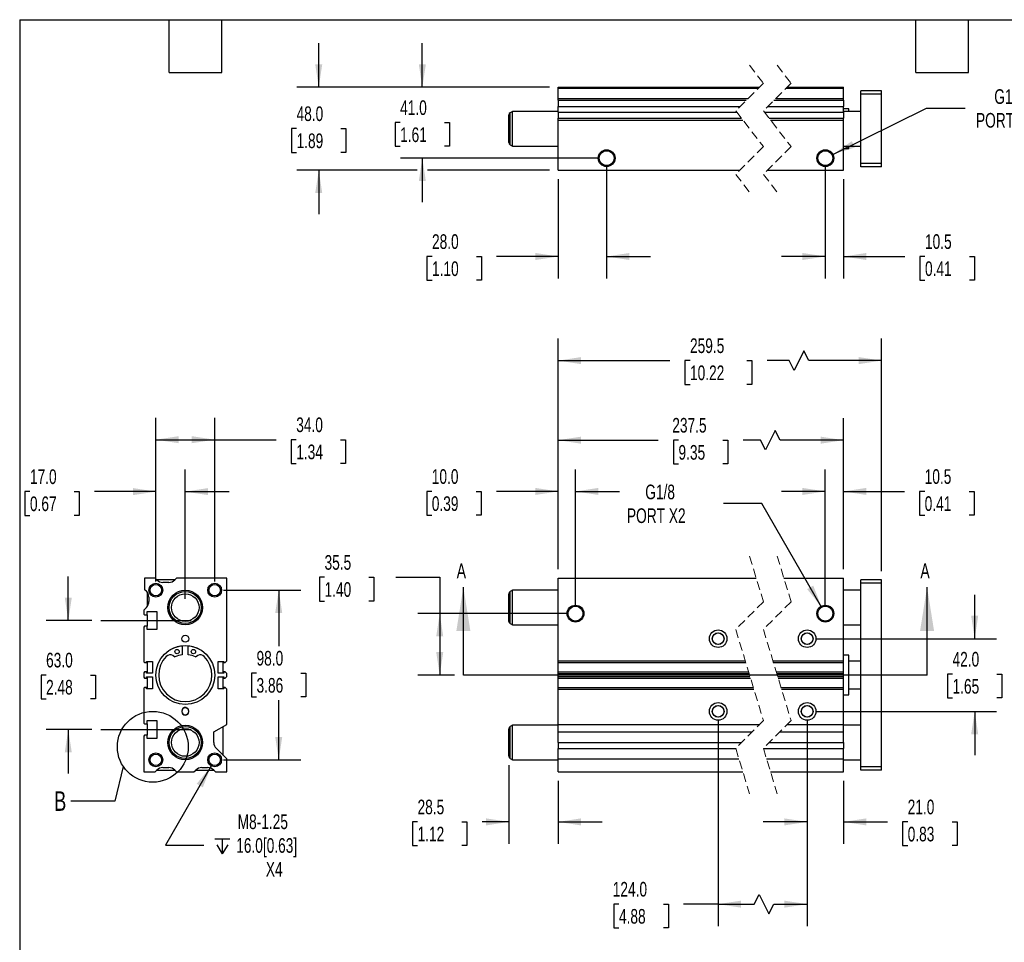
# Model space of a CAD drawing. Header units: millimetres. Extents: x 25 to 1092, y 25 to 838.
# Tile 2 of 5: x 25 to 595, y 305 to 838. Entities that reach past the tile are written whole.
import ezdxf

# ---------------------------------------------------------------- set-up
doc = ezdxf.new("R2010")
doc.units = ezdxf.units.MM
doc.header["$LTSCALE"] = 4
for name, pattern in [('SLD-Center', [19.05, 15.24, -1.27, 1.27, -1.27]), ('SLD-Dashed', [1.905, 1.27, -0.635]), ('SLD-Solid', [0])]:
    doc.linetypes.add(name, pattern=pattern)
doc.layers.add('CENTER', color=40, linetype='SLD-Center')
doc.layers.add('DIMENSIONS', color=140, linetype='SLD-Solid', lineweight=25)
doc.layers.add('TEXT', color=140, linetype='SLD-Solid', lineweight=25)
doc.styles.add('SLDTEXTSTYLE0', font='TXT', dxfattribs={"width": 0.7})
doc.dimstyles.new('SLDDIMSTYLE0', dxfattribs={"dimtxt": 8.632031, "dimasz": 13.208, "dimexe": 0, "dimexo": 0.0625, "dimgap": 2.158008, "dimtad": 0, "dimtih": 1, "dimtoh": 1, "dimrnd": 1e-09, "dimzin": 12, "dimdsep": 46, "dimtxsty": 'SLDTEXTSTYLE0', "dimsah": 1, "dimcen": 0.09, "dimadec": 0, "dimazin": 3, "dimtfac": 1, "dimtofl": 0, "dimtmove": 0, "dimatfit": 3, "dimfxl": 0, "dimfrac": 2, "dimtolj": 1, "dimtzin": 12, "dimarcsym": 0})
doc.dimstyles.new('SLDDIMSTYLE1', dxfattribs={"dimtxt": 8.632031, "dimasz": 13.208, "dimexe": 0, "dimexo": 0.0625, "dimgap": 2.158008, "dimtad": 0, "dimtih": 1, "dimtoh": 1, "dimrnd": 1e-09, "dimzin": 4, "dimdsep": 46, "dimtxsty": 'SLDTEXTSTYLE0', "dimsah": 1, "dimcen": 0.09, "dimadec": 0, "dimazin": 1, "dimtfac": 1, "dimtmove": 0, "dimatfit": 0, "dimfxl": 0, "dimfrac": 2, "dimtolj": 1, "dimtzin": 12, "dimarcsym": 0})
doc.dimstyles.new('SLDDIMSTYLE2', dxfattribs={"dimtxt": 8.632031, "dimasz": 13.208, "dimexe": 0, "dimexo": 0.0625, "dimgap": 2.158008, "dimtad": 0, "dimtih": 1, "dimtoh": 1, "dimrnd": 1e-09, "dimzin": 12, "dimdsep": 46, "dimtxsty": 'SLDTEXTSTYLE0', "dimsah": 1, "dimcen": 0.09, "dimadec": 0, "dimazin": 3, "dimtfac": 1, "dimtmove": 0, "dimatfit": 0, "dimfxl": 0, "dimfrac": 2, "dimtolj": 1, "dimtzin": 12, "dimarcsym": 0})
doc.dimstyles.new('SLDDIMSTYLE3', dxfattribs={"dimtxt": 8.632031, "dimasz": 13.208, "dimexe": 0, "dimexo": 0.0625, "dimgap": 2.158008, "dimtad": 0, "dimtih": 1, "dimtoh": 1, "dimrnd": 1e-09, "dimzin": 4, "dimdsep": 46, "dimtxsty": 'SLDTEXTSTYLE0', "dimsah": 1, "dimcen": 0.09, "dimadec": 0, "dimazin": 1, "dimtfac": 1, "dimtofl": 0, "dimtmove": 0, "dimatfit": 3, "dimfxl": 0, "dimfrac": 2, "dimtolj": 1, "dimtzin": 12, "dimarcsym": 0})
doc.dimstyles.new('SLDDIMSTYLE4', dxfattribs={"dimtxt": 8.632031, "dimasz": 13.208, "dimexe": 0, "dimexo": 0.0625, "dimgap": 2.158008, "dimtad": 0, "dimtih": 1, "dimtoh": 1, "dimrnd": 1e-09, "dimzin": 12, "dimdsep": 46, "dimtxsty": 'SLDTEXTSTYLE0', "dimsah": 1, "dimcen": 0, "dimadec": 0, "dimazin": 3, "dimtfac": 1, "dimtofl": 0, "dimtmove": 0, "dimatfit": 3, "dimfxl": 0, "dimfrac": 2, "dimtolj": 1, "dimtzin": 12, "dimarcsym": 0})
doc.dimstyles.new('SLDDIMSTYLE6', dxfattribs={"dimtxt": 0.18, "dimasz": 13.208, "dimexe": 0, "dimexo": 0.0625, "dimgap": 0, "dimtad": 0, "dimtih": 1, "dimtoh": 1, "dimdec": 0, "dimrnd": 1e-09, "dimzin": 0, "dimdsep": 46, "dimtxsty": 'Standard', "dimblk1": 'NONE', "dimblk2": 'NONE', "dimsah": 1, "dimcen": 0.09, "dimadec": 0, "dimazin": 0, "dimtfac": 13.208, "dimtdec": 0, "dimtofl": 0, "dimtmove": 0, "dimatfit": 3, "dimldrblk": 'NONE', "dimfxl": 0, "dimfrac": 2, "dimtolj": 1, "dimtzin": 0, "dimarcsym": 0})

# ---------------------------------------------------------------- blocks, each defined once
blk = doc.blocks.new('_D')
at = {"layer": 'DIMENSIONS'}
for p, q in [((201.67, 515.95), (198.77, 515.95)), ((198.77, 515.95), (198.77, 502.23)), ((227.32, 515.95), (230.21, 515.95)), ((230.21, 515.95), (230.21, 502.23)), ((242.87, 515.95), (268.27, 515.95)), ((268.27, 515.95), (268.27, 494.98)), ((198.77, 502.23), (201.67, 502.23)), ((230.21, 502.23), (227.32, 502.23)), ((341.69, 494.98), (255.57, 494.98)), ((268.27, 494.98), (268.27, 459.48)), ((276.86, 459.48), (255.57, 459.48))]:
    blk.add_line(p, q, dxfattribs=at)
for points in [[(268.27, 494.98), (266.24, 481.77), (270.31, 481.77)], [(268.27, 459.48), (270.31, 472.69), (266.24, 472.69)]]:
    blk.add_solid(points, dxfattribs=at)
at = {"layer": 'DIMENSIONS', "char_height": 8.467, "attachment_point": 1, "style": 'SLDTEXTSTYLE0'}
for s, insert in [('35.5', (201.67, 528.79)), ('1.40', (201.67, 513.14))]:
    blk.add_mtext(s, dxfattribs=dict(at, insert=insert))
blk = doc.blocks.new('_D_1')
at = {"layer": 'DIMENSIONS'}
for p, q in [((336.77, 520.56), (336.77, 578.28)), ((346.77, 500.06), (346.77, 578.28)), ((263.68, 565.58), (260.79, 565.58)), ((260.79, 565.58), (260.79, 551.86)), ((289.34, 565.58), (292.23, 565.58)), ((292.23, 565.58), (292.23, 551.86)), ((336.77, 565.58), (301.03, 565.58)), ((346.77, 565.58), (372.17, 565.58)), ((260.79, 551.86), (263.68, 551.86)), ((292.23, 551.86), (289.34, 551.86))]:
    blk.add_line(p, q, dxfattribs=at)
for points in [[(336.77, 565.58), (323.57, 567.61), (323.57, 563.55)], [(346.77, 565.58), (359.98, 563.55), (359.98, 567.61)]]:
    blk.add_solid(points, dxfattribs=at)
at = {"layer": 'DIMENSIONS', "char_height": 8.467, "attachment_point": 1, "style": 'SLDTEXTSTYLE0'}
for s, insert in [('10.0', (263.68, 578.42)), ('0.39', (263.68, 562.77))]:
    blk.add_mtext(s, dxfattribs=dict(at, insert=insert))
blk = doc.blocks.new('_D_2')
at = {"layer": 'DIMENSIONS'}
for p, q in [((491.23, 500.06), (491.23, 578.28)), ((501.73, 520.56), (501.73, 578.28)), ((491.23, 565.58), (465.83, 565.58)), ((501.73, 565.58), (536.99, 565.58)), ((548.68, 565.58), (545.78, 565.58)), ((545.78, 565.58), (545.78, 551.86)), ((574.33, 565.58), (577.23, 565.58)), ((577.23, 565.58), (577.23, 551.86)), ((545.78, 551.86), (548.68, 551.86)), ((577.23, 551.86), (574.33, 551.86))]:
    blk.add_line(p, q, dxfattribs=at)
for points in [[(491.23, 565.58), (478.02, 567.61), (478.02, 563.55)], [(501.73, 565.58), (514.94, 563.55), (514.94, 567.61)]]:
    blk.add_solid(points, dxfattribs=at)
at = {"layer": 'DIMENSIONS', "char_height": 8.467, "attachment_point": 1, "style": 'SLDTEXTSTYLE0'}
for s, insert in [('10.5', (548.68, 578.42)), ('0.41', (548.68, 562.77))]:
    blk.add_mtext(s, dxfattribs=dict(at, insert=insert))
blk = doc.blocks.new('_D_3')
at = {"layer": 'DIMENSIONS'}
for p, q in [((336.77, 520.56), (336.77, 607.9)), ((501.73, 520.56), (501.73, 607.9)), ((462.26, 600.85), (456.62, 589.56)), ((465.09, 595.2), (462.26, 600.85)), ((336.77, 595.2), (394.63, 595.2)), ((406.33, 595.2), (403.43, 595.2)), ((403.43, 595.2), (403.43, 581.48)), ((431.98, 595.2), (434.88, 595.2)), ((434.88, 595.2), (434.88, 581.48)), ((453.8, 595.2), (443.68, 595.2)), ((456.62, 589.56), (453.8, 595.2)), ((501.73, 595.2), (465.09, 595.2)), ((403.43, 581.48), (406.33, 581.48)), ((434.88, 581.48), (431.98, 581.48))]:
    blk.add_line(p, q, dxfattribs=at)
for points in [[(336.77, 595.2), (349.98, 593.17), (349.98, 597.24)], [(501.73, 595.2), (488.52, 597.24), (488.52, 593.17)]]:
    blk.add_solid(points, dxfattribs=at)
at = {"layer": 'DIMENSIONS', "char_height": 8.467, "attachment_point": 1, "style": 'SLDTEXTSTYLE0'}
for s, insert in [('237.5', (402.74, 608.05)), ('9.35', (406.33, 592.4))]:
    blk.add_mtext(s, dxfattribs=dict(at, insert=insert))
blk = doc.blocks.new('_D_4')
at = {"layer": 'DIMENSIONS'}
for p, q in [((336.77, 520.56), (336.77, 653.89)), ((523.73, 519.56), (523.73, 653.89)), ((478.78, 646.83), (473.14, 635.54)), ((481.61, 641.19), (478.78, 646.83)), ((336.77, 641.19), (401.29, 641.19)), ((412.99, 641.19), (410.09, 641.19)), ((410.09, 641.19), (410.09, 627.47)), ((445.82, 641.19), (448.72, 641.19)), ((448.72, 641.19), (448.72, 627.47)), ((470.32, 641.19), (457.52, 641.19)), ((473.14, 635.54), (470.32, 641.19)), ((523.73, 641.19), (481.61, 641.19)), ((410.09, 627.47), (412.99, 627.47)), ((448.72, 627.47), (445.82, 627.47))]:
    blk.add_line(p, q, dxfattribs=at)
for points in [[(336.77, 641.19), (349.98, 639.15), (349.98, 643.22)], [(523.73, 641.19), (510.52, 643.22), (510.52, 639.15)]]:
    blk.add_solid(points, dxfattribs=at)
at = {"layer": 'DIMENSIONS', "char_height": 8.467, "attachment_point": 1, "style": 'SLDTEXTSTYLE0'}
for s, insert in [('259.5', (412.99, 654.03)), ('10.22', (412.99, 638.38))]:
    blk.add_mtext(s, dxfattribs=dict(at, insert=insert))
blk = doc.blocks.new('_D_5')
at = {"layer": 'DIMENSIONS'}
for p, q in [((308.27, 407.42), (308.27, 361.9)), ((336.77, 398.4), (336.77, 361.9)), ((255.45, 374.6), (252.55, 374.6)), ((252.55, 374.6), (252.55, 360.88)), ((281.1, 374.6), (284, 374.6)), ((284, 374.6), (284, 360.88)), ((308.27, 374.6), (292.79, 374.6)), ((336.77, 374.6), (362.17, 374.6)), ((252.55, 360.88), (255.45, 360.88)), ((284, 360.88), (281.1, 360.88))]:
    blk.add_line(p, q, dxfattribs=at)
for points in [[(308.27, 374.6), (295.07, 376.63), (295.07, 372.57)], [(336.77, 374.6), (349.98, 372.57), (349.98, 376.63)]]:
    blk.add_solid(points, dxfattribs=at)
at = {"layer": 'DIMENSIONS', "char_height": 8.467, "attachment_point": 1, "style": 'SLDTEXTSTYLE0'}
for s, insert in [('28.5', (255.45, 387.45)), ('1.12', (255.45, 371.79))]:
    blk.add_mtext(s, dxfattribs=dict(at, insert=insert))
blk = doc.blocks.new('_D_6')
at = {"layer": 'DIMENSIONS'}
for p, q in [((429.27, 433.4), (429.27, 314.36)), ((480.73, 433.4), (480.73, 314.36)), ((450.16, 327.06), (452.98, 332.71)), ((452.98, 332.71), (458.62, 321.42)), ((371.91, 327.06), (369.02, 327.06)), ((369.02, 327.06), (369.02, 313.34)), ((397.57, 327.06), (400.46, 327.06)), ((400.46, 327.06), (400.46, 313.34)), ((429.27, 327.06), (409.26, 327.06)), ((429.27, 327.06), (450.16, 327.06)), ((458.62, 321.42), (461.44, 327.06)), ((461.44, 327.06), (480.73, 327.06)), ((369.02, 313.34), (371.91, 313.34)), ((400.46, 313.34), (397.57, 313.34))]:
    blk.add_line(p, q, dxfattribs=at)
for points in [[(429.27, 327.06), (442.48, 325.03), (442.48, 329.09)], [(480.73, 327.06), (467.52, 329.09), (467.52, 325.03)]]:
    blk.add_solid(points, dxfattribs=at)
at = {"layer": 'DIMENSIONS', "char_height": 8.467, "attachment_point": 1, "style": 'SLDTEXTSTYLE0'}
for s, insert in [('124.0', (368.32, 339.91)), ('4.88', (371.91, 324.26))]:
    blk.add_mtext(s, dxfattribs=dict(at, insert=insert))
blk = doc.blocks.new('_D_7')
at = {"layer": 'DIMENSIONS'}
for p, q in [((480.73, 433.4), (480.73, 361.9)), ((501.73, 398.4), (501.73, 361.9)), ((480.73, 374.6), (455.33, 374.6)), ((501.73, 374.6), (527.15, 374.6)), ((538.85, 374.6), (535.95, 374.6)), ((535.95, 374.6), (535.95, 360.88)), ((564.5, 374.6), (567.4, 374.6)), ((567.4, 374.6), (567.4, 360.88)), ((535.95, 360.88), (538.85, 360.88)), ((567.4, 360.88), (564.5, 360.88))]:
    blk.add_line(p, q, dxfattribs=at)
for points in [[(480.73, 374.6), (467.52, 376.63), (467.52, 372.57)], [(501.73, 374.6), (514.94, 372.57), (514.94, 376.63)]]:
    blk.add_solid(points, dxfattribs=at)
at = {"layer": 'DIMENSIONS', "char_height": 8.467, "attachment_point": 1, "style": 'SLDTEXTSTYLE0'}
for s, insert in [('21.0', (538.85, 387.45)), ('0.83', (538.85, 371.79))]:
    blk.add_mtext(s, dxfattribs=dict(at, insert=insert))
blk = doc.blocks.new('_D_8')
at = {"layer": 'DIMENSIONS'}
for p, q in [((577.6, 480.48), (577.6, 505.88)), ((485.81, 480.48), (590.3, 480.48)), ((564.78, 459.99), (561.88, 459.99)), ((561.88, 459.99), (561.88, 446.27)), ((590.43, 459.99), (593.33, 459.99)), ((593.33, 459.99), (593.33, 446.27)), ((561.88, 446.27), (564.78, 446.27)), ((593.33, 446.27), (590.43, 446.27)), ((485.81, 438.48), (590.3, 438.48)), ((577.6, 438.48), (577.6, 413.08))]:
    blk.add_line(p, q, dxfattribs=at)
for points in [[(577.6, 480.48), (579.63, 493.69), (575.57, 493.69)], [(577.6, 438.48), (575.57, 425.27), (579.63, 425.27)]]:
    blk.add_solid(points, dxfattribs=at)
at = {"layer": 'DIMENSIONS', "char_height": 8.467, "attachment_point": 1, "style": 'SLDTEXTSTYLE0'}
for s, insert in [('42.0', (564.78, 472.84)), ('1.65', (564.78, 457.19))]:
    blk.add_mtext(s, dxfattribs=dict(at, insert=insert))
blk = doc.blocks.new('_D_9')
at = {"layer": 'DIMENSIONS'}
for p, q in [((454.5, 558.61), (432.27, 558.61)), ((489.09, 498.69), (454.5, 558.61))]:
    blk.add_line(p, q, dxfattribs=at)
blk.add_solid([(489.09, 498.69), (484.25, 511.14), (480.73, 509.11)], dxfattribs=at)
at = {"layer": 'DIMENSIONS', "char_height": 8.467, "attachment_point": 1, "style": 'SLDTEXTSTYLE0'}
for s, insert in [('G1/8', (387.11, 569.52)), ('PORT X2', (376.53, 555.8))]:
    blk.add_mtext(s, dxfattribs=dict(at, insert=insert))
blk = doc.blocks.new('_D_19')
at = {"layer": 'DIMENSIONS'}
for p, q in [((258.21, 799.18), (258.21, 824.58)), ((331.69, 799.18), (245.51, 799.18)), ((245.38, 778.76), (242.49, 778.76)), ((242.49, 778.76), (242.49, 765.04)), ((271.04, 778.76), (273.93, 778.76)), ((273.93, 778.76), (273.93, 765.04)), ((242.49, 765.04), (245.38, 765.04)), ((273.93, 765.04), (271.04, 765.04)), ((359.69, 758.18), (245.51, 758.18)), ((258.21, 758.18), (258.21, 732.78))]:
    blk.add_line(p, q, dxfattribs=at)
for points in [[(258.21, 799.18), (260.24, 812.39), (256.18, 812.39)], [(258.21, 758.18), (256.18, 744.97), (260.24, 744.97)]]:
    blk.add_solid(points, dxfattribs=at)
at = {"layer": 'DIMENSIONS', "char_height": 8.467, "attachment_point": 1, "style": 'SLDTEXTSTYLE0'}
for s, insert in [('41.0', (245.38, 791.61)), ('1.61', (245.38, 775.96))]:
    blk.add_mtext(s, dxfattribs=dict(at, insert=insert))
blk = doc.blocks.new('_D_20')
at = {"layer": 'DIMENSIONS'}
for p, q in [((198.32, 799.18), (198.32, 824.58)), ((331.69, 799.18), (185.62, 799.18)), ((185.49, 775.26), (182.6, 775.26)), ((182.6, 775.26), (182.6, 761.54)), ((211.15, 775.26), (214.04, 775.26)), ((214.04, 775.26), (214.04, 761.54)), ((182.6, 761.54), (185.49, 761.54)), ((214.04, 761.54), (211.15, 761.54)), ((255.16, 751.18), (185.62, 751.18)), ((198.32, 751.18), (198.32, 725.78)), ((331.69, 751.18), (261.26, 751.18))]:
    blk.add_line(p, q, dxfattribs=at)
for points in [[(198.32, 799.18), (200.35, 812.39), (196.29, 812.39)], [(198.32, 751.18), (196.29, 737.97), (200.35, 737.97)]]:
    blk.add_solid(points, dxfattribs=at)
at = {"layer": 'DIMENSIONS', "char_height": 8.467, "attachment_point": 1, "style": 'SLDTEXTSTYLE0'}
for s, insert in [('48.0', (185.49, 788.1)), ('1.89', (185.49, 772.45))]:
    blk.add_mtext(s, dxfattribs=dict(at, insert=insert))
blk = doc.blocks.new('_D_21')
at = {"layer": 'DIMENSIONS'}
for p, q in [((364.77, 753.1), (364.77, 688.65)), ((336.77, 746.1), (336.77, 688.65)), ((263.81, 701.35), (260.91, 701.35)), ((260.91, 701.35), (260.91, 687.63)), ((289.46, 701.35), (292.36, 701.35)), ((292.36, 701.35), (292.36, 687.63)), ((336.77, 701.35), (301.16, 701.35)), ((364.77, 701.35), (390.17, 701.35)), ((260.91, 687.63), (263.81, 687.63)), ((292.36, 687.63), (289.46, 687.63))]:
    blk.add_line(p, q, dxfattribs=at)
for points in [[(336.77, 701.35), (323.57, 703.38), (323.57, 699.31)], [(364.77, 701.35), (377.98, 699.31), (377.98, 703.38)]]:
    blk.add_solid(points, dxfattribs=at)
at = {"layer": 'DIMENSIONS', "char_height": 8.467, "attachment_point": 1, "style": 'SLDTEXTSTYLE0'}
for s, insert in [('28.0', (263.81, 714.19)), ('1.10', (263.81, 698.54))]:
    blk.add_mtext(s, dxfattribs=dict(at, insert=insert))
blk = doc.blocks.new('_D_22')
at = {"layer": 'DIMENSIONS'}
for p, q in [((491.23, 753.1), (491.23, 688.66)), ((501.73, 746.1), (501.73, 688.66)), ((491.23, 701.36), (465.83, 701.36)), ((501.73, 701.36), (537.17, 701.36)), ((548.86, 701.36), (545.96, 701.36)), ((545.96, 701.36), (545.96, 687.64)), ((574.51, 701.36), (577.41, 701.36)), ((577.41, 701.36), (577.41, 687.64)), ((545.96, 687.64), (548.86, 687.64)), ((577.41, 687.64), (574.51, 687.64))]:
    blk.add_line(p, q, dxfattribs=at)
for points in [[(491.23, 701.36), (478.02, 703.39), (478.02, 699.32)], [(501.73, 701.36), (514.94, 699.32), (514.94, 703.39)]]:
    blk.add_solid(points, dxfattribs=at)
at = {"layer": 'DIMENSIONS', "char_height": 8.467, "attachment_point": 1, "style": 'SLDTEXTSTYLE0'}
for s, insert in [('10.5', (548.86, 714.2)), ('0.41', (548.86, 698.55))]:
    blk.add_mtext(s, dxfattribs=dict(at, insert=insert))
blk = doc.blocks.new('_D_23')
at = {"layer": 'DIMENSIONS'}
for p, q in [((495.59, 760.34), (549.78, 787.1)), ((549.78, 787.1), (572, 787.1))]:
    blk.add_line(p, q, dxfattribs=at)
blk.add_solid([(495.59, 760.34), (508.34, 764.36), (506.54, 768.01)], dxfattribs=at)
at = {"layer": 'DIMENSIONS', "char_height": 8.467, "attachment_point": 1, "style": 'SLDTEXTSTYLE0'}
for s, insert in [('G1/8', (588.93, 798.01)), ('PORT X2', (578.35, 784.29))]:
    blk.add_mtext(s, dxfattribs=dict(at, insert=insert))
blk = doc.blocks.new('_D_27')
at = {"layer": 'DIMENSIONS'}
for p, q in [((53.49, 490.98), (53.49, 516.38)), ((67.16, 490.98), (40.79, 490.98)), ((40.66, 459.48), (37.77, 459.48)), ((37.77, 459.48), (37.77, 445.76)), ((66.31, 459.48), (69.21, 459.48)), ((69.21, 459.48), (69.21, 445.76)), ((37.77, 445.76), (40.66, 445.76)), ((69.21, 445.76), (66.31, 445.76)), ((67.16, 427.98), (40.79, 427.98)), ((53.49, 427.98), (53.49, 402.58))]:
    blk.add_line(p, q, dxfattribs=at)
for points in [[(53.49, 490.98), (55.52, 504.19), (51.46, 504.19)], [(53.49, 427.98), (51.46, 414.77), (55.52, 414.77)]]:
    blk.add_solid(points, dxfattribs=at)
at = {"layer": 'DIMENSIONS', "char_height": 8.467, "attachment_point": 1, "style": 'SLDTEXTSTYLE0'}
for s, insert in [('63.0', (40.66, 472.33)), ('2.48', (40.66, 456.67))]:
    blk.add_mtext(s, dxfattribs=dict(at, insert=insert))
blk = doc.blocks.new('_D_28')
at = {"layer": 'DIMENSIONS'}
for p, q in [((104.14, 513.56), (104.14, 578.18)), ((121.14, 503.56), (121.14, 578.18)), ((31.33, 565.48), (28.43, 565.48)), ((28.43, 565.48), (28.43, 551.76)), ((56.98, 565.48), (59.88, 565.48)), ((59.88, 565.48), (59.88, 551.76)), ((104.14, 565.48), (68.67, 565.48)), ((121.14, 565.48), (146.54, 565.48)), ((28.43, 551.76), (31.33, 551.76)), ((59.88, 551.76), (56.98, 551.76))]:
    blk.add_line(p, q, dxfattribs=at)
for points in [[(104.14, 565.48), (90.93, 567.51), (90.93, 563.45)], [(121.14, 565.48), (134.35, 563.45), (134.35, 567.51)]]:
    blk.add_solid(points, dxfattribs=at)
at = {"layer": 'DIMENSIONS', "char_height": 8.467, "attachment_point": 1, "style": 'SLDTEXTSTYLE0'}
for s, insert in [('17.0', (31.33, 578.33)), ('0.67', (31.33, 562.67))]:
    blk.add_mtext(s, dxfattribs=dict(at, insert=insert))
blk = doc.blocks.new('_D_29')
at = {"layer": 'DIMENSIONS'}
for p, q in [((104.14, 513.56), (104.14, 608.18)), ((138.14, 513.56), (138.14, 608.18)), ((104.14, 595.48), (138.14, 595.48)), ((138.14, 595.48), (173.61, 595.48)), ((185.3, 595.48), (182.4, 595.48)), ((182.4, 595.48), (182.4, 581.76)), ((210.95, 595.48), (213.85, 595.48)), ((213.85, 595.48), (213.85, 581.76)), ((182.4, 581.76), (185.3, 581.76)), ((213.85, 581.76), (210.95, 581.76))]:
    blk.add_line(p, q, dxfattribs=at)
for points in [[(104.14, 595.48), (117.35, 593.45), (117.35, 597.51)], [(138.14, 595.48), (124.93, 597.51), (124.93, 593.45)]]:
    blk.add_solid(points, dxfattribs=at)
at = {"layer": 'DIMENSIONS', "char_height": 8.467, "attachment_point": 1, "style": 'SLDTEXTSTYLE0'}
for s, insert in [('34.0', (185.3, 608.33)), ('1.34', (185.3, 592.67))]:
    blk.add_mtext(s, dxfattribs=dict(at, insert=insert))
blk = doc.blocks.new('_D_30')
at = {"layer": 'DIMENSIONS'}
for p, q in [((143.22, 508.48), (187.88, 508.48)), ((175.18, 508.48), (175.18, 476.21)), ((162.35, 460.56), (159.46, 460.56)), ((159.46, 460.56), (159.46, 446.84)), ((188.01, 460.56), (190.9, 460.56)), ((190.9, 460.56), (190.9, 446.84)), ((159.46, 446.84), (162.35, 446.84)), ((175.18, 410.48), (175.18, 444.91)), ((190.9, 446.84), (188.01, 446.84)), ((143.22, 410.48), (187.88, 410.48))]:
    blk.add_line(p, q, dxfattribs=at)
for points in [[(175.18, 508.48), (173.15, 495.27), (177.21, 495.27)], [(175.18, 410.48), (177.21, 423.69), (173.15, 423.69)]]:
    blk.add_solid(points, dxfattribs=at)
at = {"layer": 'DIMENSIONS', "char_height": 8.467, "attachment_point": 1, "style": 'SLDTEXTSTYLE0'}
for s, insert in [('98.0', (162.35, 473.41)), ('3.86', (162.35, 457.76))]:
    blk.add_mtext(s, dxfattribs=dict(at, insert=insert))
blk = doc.blocks.new('SW_SYMBOL_HOLE_DEPTH')
at = {"layer": 'DIMENSIONS', "color": 0}
for p, q in [((0, 3500), (3200, 3500)), ((400, 2220), (1600, 300)), ((1600, 3500), (1600, 300)), ((2800, 2220), (1600, 300))]:
    blk.add_line(p, q, dxfattribs=at)
blk = doc.blocks.new('_D_31')
at = {"layer": 'DIMENSIONS'}
for p, q in [((136.14, 407.02), (109.65, 361.14)), ((109.65, 361.14), (131.88, 361.14))]:
    blk.add_line(p, q, dxfattribs=at)
blk.add_solid([(136.14, 407.02), (127.78, 396.59), (131.3, 394.56)], dxfattribs=at)
at = {"layer": 'DIMENSIONS', "xscale": 0.002688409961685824, "yscale": 0.002688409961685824, "zscale": 0.002688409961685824}
blk.add_blockref('SW_SYMBOL_HOLE_DEPTH', (138.23, 355.43), dxfattribs=at)
at = {"layer": 'DIMENSIONS', "char_height": 8.467, "attachment_point": 1, "style": 'SLDTEXTSTYLE0'}
for s, insert in [('M8-1.25', (151.44, 378.91)), ('16.0[0.63]', (150.58, 365.2)), ('X4', (167.73, 351.48))]:
    blk.add_mtext(s, dxfattribs=dict(at, insert=insert))
blk = doc.blocks.new('_None')

msp = doc.modelspace()

# ---------------------------------------------------------------- linework, layer by layer
at = {"color": 7, "linetype": 'SLD-Dashed', "lineweight": 18}
for p, q in [((447.418, 811.883), (455.418, 801.533)), ((463.418, 811.883), (471.418, 801.533)), ((455.418, 801.533), (439.418, 785.533)), ((471.418, 801.533), (455.418, 785.533)), ((439.418, 785.533), (455.418, 764.833)), ((455.418, 785.533), (471.418, 764.833)), ((455.418, 764.833), (439.418, 748.833)), ((471.418, 764.833), (455.418, 748.833)), ((439.418, 748.833), (447.418, 738.483)), ((455.418, 748.833), (463.418, 738.483)), ((447.418, 528.18), (455.418, 501.83)), ((463.418, 528.18), (471.418, 501.83)), ((455.418, 501.83), (439.418, 485.83)), ((471.418, 501.83), (455.418, 485.83)), ((439.418, 485.83), (455.418, 433.13)), ((455.418, 485.83), (471.418, 433.13)), ((455.418, 433.13), (439.418, 417.13)), ((471.418, 433.13), (455.418, 417.13)), ((439.418, 417.13), (447.418, 390.78)), ((455.418, 417.13), (463.418, 390.78))]:
    msp.add_line(p, q, dxfattribs=at)
for p, q in [((336.774, 799.183), (453.068, 799.183)), ((336.774, 798.683), (336.774, 799.183)), ((336.774, 792.683), (336.774, 798.683)), ((336.774, 798.683), (452.568, 798.683)), ((468.568, 798.683), (501.732, 798.683)), ((469.068, 799.183), (501.732, 799.183)), ((501.732, 798.683), (501.732, 799.183)), ((501.732, 792.683), (501.732, 798.683)), ((523.732, 797.183), (511.732, 797.183)), ((511.732, 795.183), (511.732, 797.183)), ((523.732, 795.183), (523.732, 797.183)), ((336.774, 792.683), (446.568, 792.683)), ((336.774, 791.647), (336.774, 792.683)), ((336.774, 791.647), (445.532, 791.647)), ((336.774, 791.647), (336.774, 788.112)), ((461.532, 791.647), (501.732, 791.647)), ((462.568, 792.683), (501.732, 792.683)), ((501.732, 791.647), (501.732, 792.683)), ((501.732, 791.647), (501.732, 788.112)), ((523.732, 795.183), (511.732, 795.183)), ((511.732, 755.183), (511.732, 795.183)), ((523.732, 755.183), (523.732, 795.183)), ((336.774, 788.112), (441.997, 788.112)), ((336.774, 784.754), (336.774, 788.112)), ((457.997, 788.112), (501.732, 788.112)), ((501.732, 784.754), (501.732, 788.112)), ((504.732, 786.683), (501.732, 786.683)), ((504.732, 785.183), (504.732, 786.683)), ((308.274, 767.203), (308.274, 783.162)), ((310.274, 785.183), (309.024, 784.461)), ((309.024, 765.904), (309.024, 784.461)), ((336.774, 785.183), (310.274, 785.183)), ((310.274, 765.183), (310.274, 785.183)), ((336.774, 784.754), (440.02, 784.754)), ((336.774, 784.754), (336.774, 781.218)), ((336.774, 781.218), (442.753, 781.218)), ((336.774, 780.183), (336.774, 781.218)), ((336.774, 780.183), (443.553, 780.183)), ((336.774, 751.183), (336.774, 780.183)), ((456.02, 784.754), (501.732, 784.754)), ((458.753, 781.218), (501.732, 781.218)), ((459.553, 780.183), (501.732, 780.183)), ((511.732, 785.183), (501.732, 785.183)), ((501.732, 784.754), (501.732, 781.218)), ((501.732, 780.183), (501.732, 781.218)), ((501.732, 751.183), (501.732, 780.183)), ((309.024, 765.904), (310.274, 765.183)), ((310.274, 765.183), (336.774, 765.183)), ((501.732, 765.183), (511.732, 765.183)), ((501.732, 763.683), (504.732, 763.683)), ((504.732, 763.683), (504.732, 765.183)), ((523.732, 755.183), (511.732, 755.183)), ((511.732, 753.183), (511.732, 755.183)), ((523.732, 753.183), (511.732, 753.183)), ((523.732, 753.183), (523.732, 755.183)), ((336.774, 751.183), (441.768, 751.183)), ((457.768, 751.183), (501.732, 751.183)), ((97.639, 515.48), (97.639, 508.74)), ((103.639, 515.48), (97.639, 515.48)), ((104.675, 514.444), (103.639, 515.48)), ((115.139, 514.48), (104.639, 514.48)), ((111.568, 512.98), (108.211, 512.98)), ((116.139, 515.48), (115.104, 514.444)), ((145.139, 515.48), (116.139, 515.48)), ((145.139, 467.66), (145.139, 515.48)), ((336.774, 467.66), (336.774, 515.48)), ((336.774, 515.48), (451.274, 515.48)), ((467.274, 515.48), (501.732, 515.48)), ((501.732, 467.66), (501.732, 515.48)), ((523.732, 514.48), (511.732, 514.48)), ((511.732, 512.48), (511.732, 514.48)), ((523.732, 512.48), (511.732, 512.48)), ((511.732, 406.48), (511.732, 512.48)), ((523.732, 512.48), (523.732, 514.48)), ((523.732, 406.48), (523.732, 512.48)), ((99.139, 507.41), (99.139, 499.05)), ((310.274, 508.48), (309.024, 507.758)), ((309.024, 498.48), (309.024, 507.758)), ((336.774, 508.48), (310.274, 508.48)), ((310.274, 498.48), (310.274, 508.48)), ((511.732, 508.48), (501.732, 508.48)), ((100.139, 504.41), (100.139, 502.05)), ((308.274, 498.48), (308.274, 506.459)), ((98.736, 498.576), (97.139, 496.98)), ((97.139, 496.98), (97.139, 494.73)), ((99.139, 496.23), (104.639, 496.23)), ((99.139, 494.23), (99.139, 496.23)), ((104.639, 496.23), (104.639, 485.73)), ((308.274, 490.5), (308.274, 498.48)), ((309.024, 489.201), (309.024, 498.48)), ((310.274, 488.48), (310.274, 498.48)), ((97.139, 494.73), (97.639, 494.23)), ((97.639, 494.23), (99.139, 494.23)), ((99.139, 494.23), (99.139, 487.73)), ((97.639, 487.73), (97.139, 487.23)), ((97.139, 487.23), (97.139, 467.16)), ((99.139, 487.73), (97.639, 487.73)), ((99.139, 485.73), (99.139, 487.73)), ((104.639, 485.73), (99.139, 485.73)), ((309.024, 489.201), (310.274, 488.48)), ((310.274, 488.48), (336.774, 488.48)), ((501.732, 488.48), (511.732, 488.48)), ((119.389, 476.244), (119.389, 471.24)), ((122.889, 471.24), (122.889, 476.244)), ((97.139, 467.16), (97.639, 466.66)), ((98.789, 467.38), (102.139, 467.38)), ((98.789, 466.66), (98.789, 467.38)), ((99.139, 467.38), (99.139, 460.58)), ((102.139, 467.38), (102.139, 460.58)), ((115.173, 469.894), (113.892, 470.694)), ((128.387, 470.694), (127.106, 469.894)), ((140.139, 467.38), (143.489, 467.38)), ((140.139, 460.58), (140.139, 467.38)), ((143.139, 460.58), (143.139, 467.38)), ((143.489, 467.38), (143.489, 466.66)), ((144.139, 466.66), (145.139, 467.66)), ((336.774, 467.66), (444.934, 467.66)), ((336.774, 466.66), (336.774, 467.66)), ((460.934, 467.66), (501.732, 467.66)), ((504.732, 470.98), (501.732, 470.98)), ((501.732, 466.66), (501.732, 467.66)), ((504.732, 447.98), (504.732, 470.98)), ((511.732, 467.48), (504.732, 467.48)), ((97.639, 461.31), (97.139, 460.81)), ((97.639, 466.66), (98.789, 466.66)), ((98.789, 461.31), (97.639, 461.31)), ((98.789, 460.58), (98.789, 461.31)), ((143.489, 466.66), (144.139, 466.66)), ((143.489, 461.31), (143.489, 460.58)), ((144.139, 461.31), (143.489, 461.31)), ((145.139, 460.31), (144.139, 461.31)), ((336.774, 466.66), (445.238, 466.66)), ((336.774, 461.31), (336.774, 466.66)), ((336.774, 460.31), (336.774, 461.31)), ((336.774, 461.31), (446.862, 461.31)), ((461.238, 466.66), (501.732, 466.66)), ((462.862, 461.31), (501.732, 461.31)), ((501.732, 461.31), (501.732, 466.66)), ((501.732, 460.31), (501.732, 461.31)), ((97.139, 460.81), (97.139, 458.15)), ((97.139, 458.15), (97.639, 457.65)), ((97.639, 457.65), (98.789, 457.65)), ((102.139, 460.58), (98.789, 460.58)), ((98.789, 458.38), (102.139, 458.38)), ((98.789, 457.65), (98.789, 458.38)), ((99.139, 458.38), (99.139, 451.58)), ((102.139, 458.38), (102.139, 451.58)), ((143.489, 460.58), (140.139, 460.58)), ((140.139, 458.38), (143.489, 458.38)), ((140.139, 451.58), (140.139, 458.38)), ((143.139, 451.58), (143.139, 458.38)), ((143.489, 458.38), (143.489, 457.65)), ((143.489, 457.65), (144.139, 457.65)), ((144.139, 457.65), (145.139, 458.65)), ((145.139, 458.65), (145.139, 460.31)), ((336.774, 460.31), (447.166, 460.31)), ((336.774, 458.65), (336.774, 460.31)), ((336.774, 458.65), (447.67, 458.65)), ((336.774, 457.65), (336.774, 458.65)), ((336.774, 457.65), (447.973, 457.65)), ((336.774, 452.3), (336.774, 457.65)), ((463.166, 460.31), (501.732, 460.31)), ((463.67, 458.65), (501.732, 458.65)), ((463.973, 457.65), (501.732, 457.65)), ((501.732, 458.65), (501.732, 460.31)), ((501.732, 457.65), (501.732, 458.65)), ((501.732, 452.3), (501.732, 457.65)), ((97.639, 452.3), (97.139, 451.8)), ((97.139, 451.8), (97.139, 431.73)), ((98.789, 452.3), (97.639, 452.3)), ((98.789, 451.58), (98.789, 452.3)), ((102.139, 451.58), (98.789, 451.58)), ((143.489, 451.58), (140.139, 451.58)), ((143.489, 452.3), (143.489, 451.58)), ((144.139, 452.3), (143.489, 452.3)), ((145.139, 451.3), (144.139, 452.3)), ((145.139, 430.98), (145.139, 451.3)), ((336.774, 452.3), (449.598, 452.3)), ((336.774, 451.3), (336.774, 452.3)), ((336.774, 451.3), (449.901, 451.3)), ((336.774, 430.98), (336.774, 451.3)), ((465.598, 452.3), (501.732, 452.3)), ((465.901, 451.3), (501.732, 451.3)), ((501.732, 451.3), (501.732, 452.3)), ((501.732, 430.98), (501.732, 451.3)), ((504.732, 451.48), (511.732, 451.48)), ((501.732, 447.98), (504.732, 447.98)), ((119.139, 438.73), (119.139, 438.23)), ((121.733, 440.64), (120.546, 440.64)), ((123.139, 438.23), (123.139, 438.73)), ((99.139, 433.23), (104.639, 433.23)), ((99.139, 431.23), (99.139, 433.23)), ((104.639, 433.23), (104.639, 422.73)), ((97.139, 431.73), (97.639, 431.23)), ((97.639, 431.23), (99.139, 431.23)), ((99.139, 431.23), (99.139, 424.73)), ((137.639, 426.65), (145.139, 430.98)), ((143.139, 412.98), (143.139, 429.825)), ((308.274, 420.48), (308.274, 428.459)), ((310.274, 430.48), (309.024, 429.758)), ((309.024, 420.48), (309.024, 429.758)), ((336.774, 430.48), (310.274, 430.48)), ((310.274, 420.48), (310.274, 430.48)), ((336.774, 426.65), (336.774, 430.98)), ((336.774, 430.98), (453.268, 430.98)), ((469.268, 430.98), (501.732, 430.98)), ((501.732, 426.65), (501.732, 430.98)), ((511.732, 430.48), (501.732, 430.48)), ((97.639, 424.73), (97.139, 424.23)), ((97.139, 424.23), (97.139, 403.48)), ((99.139, 424.73), (97.639, 424.73)), ((99.139, 422.73), (99.139, 424.73)), ((104.639, 422.73), (99.139, 422.73)), ((137.639, 420.551), (137.639, 426.65)), ((336.774, 426.65), (448.938, 426.65)), ((336.774, 420.551), (336.774, 426.65)), ((464.938, 426.65), (501.732, 426.65)), ((501.732, 420.551), (501.732, 426.65)), ((145.139, 410.98), (139.104, 417.015)), ((308.274, 412.5), (308.274, 420.48)), ((309.024, 411.201), (309.024, 420.48)), ((310.274, 410.48), (310.274, 420.48)), ((336.774, 420.551), (442.839, 420.551)), ((336.774, 420.551), (336.774, 417.015)), ((336.774, 417.015), (439.453, 417.015)), ((336.774, 410.98), (336.774, 417.015)), ((455.453, 417.015), (501.732, 417.015)), ((458.839, 420.551), (501.732, 420.551)), ((501.732, 420.551), (501.732, 417.015)), ((501.732, 410.98), (501.732, 417.015)), ((145.139, 403.48), (145.139, 410.98)), ((309.024, 411.201), (310.274, 410.48)), ((310.274, 410.48), (336.774, 410.48)), ((336.774, 403.48), (336.774, 410.98)), ((336.774, 410.98), (441.285, 410.98)), ((457.285, 410.98), (501.732, 410.98)), ((501.732, 403.48), (501.732, 410.98)), ((501.732, 410.48), (511.732, 410.48)), ((103.639, 403.48), (104.675, 404.515)), ((104.639, 404.48), (115.139, 404.48)), ((108.211, 405.98), (111.568, 405.98)), ((115.104, 404.515), (116.139, 403.48)), ((126.139, 403.48), (127.175, 404.515)), ((127.139, 404.48), (137.639, 404.48)), ((130.711, 405.98), (134.068, 405.98)), ((137.604, 404.515), (138.639, 403.48)), ((523.732, 406.48), (511.732, 406.48)), ((511.732, 404.48), (511.732, 406.48)), ((523.732, 404.48), (511.732, 404.48)), ((523.732, 404.48), (523.732, 406.48)), ((97.139, 403.48), (103.639, 403.48)), ((116.139, 403.48), (126.139, 403.48)), ((138.639, 403.48), (145.139, 403.48)), ((336.774, 403.48), (443.562, 403.48)), ((459.562, 403.48), (501.732, 403.48))]:
    msp.add_line(p, q)
for centre, radius in [((364.774, 758.183), 4.864), ((491.232, 758.183), 4.864), ((364.774, 758.183), 4.283), ((491.232, 758.183), 4.283), ((104.139, 508.48), 4), ((138.139, 508.48), 4), ((104.139, 508.48), 3.324), ((121.139, 498.48), 10), ((121.139, 498.48), 9.278), ((138.139, 508.48), 3.323), ((121.139, 498.48), 7.979), ((346.774, 494.98), 4.864), ((346.774, 494.98), 4.283), ((491.232, 494.98), 4.864), ((491.232, 494.98), 4.283), ((429.274, 480.48), 5.1), ((480.732, 480.48), 5.1), ((121.139, 480.48), 2), ((429.274, 480.48), 3.4), ((429.274, 480.48), 3.323), ((480.732, 480.48), 3.4), ((480.732, 480.48), 3.324), ((121.139, 459.48), 17), ((116.389, 473.04), 1.25), ((125.889, 473.04), 1.25), ((429.274, 438.48), 5.1), ((429.274, 438.48), 3.4), ((429.274, 438.48), 3.323), ((480.732, 438.48), 5.1), ((480.732, 438.48), 3.4), ((480.732, 438.48), 3.324), ((121.139, 420.48), 10), ((121.139, 420.48), 9.278), ((121.139, 420.48), 7.979), ((104.139, 410.48), 4), ((104.139, 410.48), 3.324), ((138.139, 410.48), 4), ((138.139, 410.48), 3.323)]:
    msp.add_circle(centre, radius)
for centre, radius, start, end in [((309.774, 783.162), 1.5, 120.00021, 180.00044), ((309.774, 767.203), 1.5, 179.99956, 239.99979), ((108.211, 517.98), 5, 225, 270), ((111.568, 517.98), 5, 270, 315), ((95.139, 504.41), 5, 0, 60), ((309.774, 506.459), 1.5, 120.00041, 180.00024), ((95.139, 502.05), 5, 315.99574, 0), ((309.774, 490.5), 1.5, 179.99956, 239.99985), ((121.139, 458.48), 17.85, 95.62627, 120.93254), ((121.139, 458.48), 17.85, 59.06746, 84.37373), ((121.139, 459.48), 15.38, 135.54514, 44.45486), ((112.303, 468.15), 3, 58, 135.54514), ((121.139, 458.48), 12.88, 97.80891, 117.59828), ((121.139, 458.48), 12.88, 62.40172, 82.19109), ((129.976, 468.15), 3, 44.45486, 122), ((121.139, 438.73), 2, 0, 180), ((121.139, 438.48), 2, 0, 180), ((121.139, 438.48), 2, 180, 0), ((121.139, 438.23), 2, 180, 0), ((309.774, 428.459), 1.5, 120.00015, 180.00044), ((142.639, 420.551), 5, 180, 225), ((309.774, 412.5), 1.5, 179.99976, 239.99959), ((108.211, 400.98), 5, 90, 135), ((111.568, 400.98), 5, 45, 90), ((130.711, 400.98), 5, 90, 135), ((134.068, 400.98), 5, 45, 90)]:
    msp.add_arc(centre, radius, start, end)
at = {"layer": 'CENTER'}
for p, q in [((72.239, 490.98), (124.539, 490.98)), ((72.239, 427.98), (124.539, 427.98))]:
    msp.add_line(p, q, dxfattribs=at)
at = {"layer": 'TEXT'}
for p, q in [((25.4, 838.2), (1092.2, 838.2)), ((25.4, 838.2), (25.4, 25.4)), ((111.76, 807.72), (111.76, 838.2)), ((142.24, 807.72), (142.24, 838.2)), ((543.56, 807.72), (543.56, 838.2)), ((574.04, 807.72), (574.04, 838.2)), ((111.76, 807.72), (142.24, 807.72)), ((543.56, 807.72), (574.04, 807.72)), ((550.067, 459.48), (281.939, 459.48))]:
    msp.add_line(p, q, dxfattribs=at)
at = {"layer": 'TEXT', "linetype": 'SLD-Solid'}
for p, q in [((281.939, 459.48), (281.939, 510.28)), ((550.067, 459.48), (550.067, 510.28))]:
    msp.add_line(p, q, dxfattribs=at)
at = {"layer": 'TEXT'}
msp.add_circle((102.365, 417.998), 20.482, dxfattribs=at)
for points in [[(281.939, 510.28), (277.875, 484.88), (286.003, 484.88)], [(550.067, 510.28), (546.003, 484.88), (554.131, 484.88)]]:
    msp.add_solid(points, dxfattribs=at)

# ---------------------------------------------------------------- texts
at = {"layer": 'TEXT', "attachment_point": 1, "style": 'SLDTEXTSTYLE0'}
for s, insert, char_height in [('A', (278.082, 523.991), 8.632), ('A', (546.21, 523.991), 8.632), ('B', (45.286, 392.276), 11.289)]:
    msp.add_mtext(s, dxfattribs=dict(at, insert=insert, char_height=char_height))

# ---------------------------------------------------------------- dimensions: what is measured, and where the dimension line sits
at = {"layer": 'DIMENSIONS'}
for base, p1, p2, dimstyle, picture, middle in [((198.32, 799.183), (336.774, 751.183), (336.774, 799.183), 'SLDDIMSTYLE1', '_D_20', (198.32, 775.255)), ((258.21, 799.183), (364.774, 758.183), (336.774, 799.183), 'SLDDIMSTYLE1', '_D_19', (258.21, 778.761)), ((268.274, 459.48), (346.774, 494.98), (281.939, 459.48), 'SLDDIMSTYLE0', '_D', (268.274, 515.948)), ((53.489, 427.98), (72.239, 490.98), (72.239, 427.98), 'SLDDIMSTYLE1', '_D_27', (53.489, 459.48)), ((175.18, 410.48), (138.139, 508.48), (138.139, 410.48), 'SLDDIMSTYLE3', '_D_30', (175.18, 460.562)), ((577.601, 438.48), (480.732, 480.48), (480.732, 438.48), 'SLDDIMSTYLE1', '_D_8', (577.601, 459.992))]:
    dim = msp.add_linear_dim(base=base, p1=p1, p2=p2, angle=90, dimstyle=dimstyle, dxfattribs=at)
    dim.commit()
    dim.dimension.update_dxf_attribs({"geometry": picture, "text_midpoint": middle, "dimtype": 160})
for p1, p2, text, picture, middle in [((486.871, 756.029), (495.593, 760.336), 'G1/8\\PPORT X2', '_D_23', (603.049, 787.097)), ((493.374, 491.27), (489.091, 498.689), 'G1/8\\PPORT X2', '_D_9', (401.226, 558.61)), ((140.139, 413.944), (136.139, 407.016), 'M8-1.25\\P{\\fGDT;x}16.0[0.63]\\PX4', '_D_31', (175.18, 361.141))]:
    dim = msp.add_diameter_dim_2p(p1=p1, p2=p2, text=text, dimstyle='SLDDIMSTYLE4', override={"dimpost": '<>'}, dxfattribs=at)
    dim.commit()
    dim.dimension.update_dxf_attribs({"geometry": picture, "text_midpoint": middle, "dimtype": 163})
for base, p1, p2, dimstyle, picture, middle in [((364.774, 701.347), (336.774, 751.183), (364.774, 758.183), 'SLDDIMSTYLE1', '_D_21', (276.638, 701.347)), ((501.732, 701.355), (491.232, 758.183), (501.732, 751.183), 'SLDDIMSTYLE2', '_D_22', (561.689, 701.355)), ((138.139, 595.48), (104.139, 508.48), (138.139, 508.48), 'SLDDIMSTYLE3', '_D_29', (198.126, 595.48)), ((121.139, 565.48), (104.139, 508.48), (121.139, 498.48), 'SLDDIMSTYLE1', '_D_28', (44.153, 565.48)), ((346.774, 565.578), (336.774, 515.48), (346.774, 494.98), 'SLDDIMSTYLE1', '_D_1', (276.51, 565.578)), ((501.732, 565.578), (491.232, 494.98), (501.732, 515.48), 'SLDDIMSTYLE2', '_D_2', (561.506, 565.578)), ((501.732, 374.599), (480.732, 438.48), (501.732, 403.48), 'SLDDIMSTYLE1', '_D_7', (551.674, 374.599)), ((336.774, 374.599), (308.274, 412.5), (336.774, 403.48), 'SLDDIMSTYLE2', '_D_5', (268.274, 374.599))]:
    dim = msp.add_linear_dim(base=base, p1=p1, p2=p2, dimstyle=dimstyle, dxfattribs=at)
    dim.commit()
    dim.dimension.update_dxf_attribs({"geometry": picture, "text_midpoint": middle, "dimtype": 160})
for base, p1, p2, text, dimstyle, picture, middle in [((523.732, 641.185), (336.774, 515.48), (523.732, 514.48), '259.5', 'SLDDIMSTYLE0', '_D_4', (429.406, 641.185)), ((501.732, 595.204), (336.774, 515.48), (501.732, 515.48), '237.5', 'SLDDIMSTYLE0', '_D_3', (419.156, 595.204)), ((480.732, 327.061), (429.274, 438.48), (480.732, 438.48), '124.0', 'SLDDIMSTYLE3', '_D_6', (384.74, 327.061))]:
    dim = msp.add_linear_dim(base=base, p1=p1, p2=p2, text=text, dimstyle=dimstyle, dxfattribs=at)
    dim.commit()
    dim.dimension.update_dxf_attribs({"geometry": picture, "text_midpoint": middle, "dimtype": 160})

# ---------------------------------------------------------------- leaders
at = {"layer": 'TEXT', "has_arrowhead": 0}
msp.add_leader([(85.288, 406.689), (80.412, 386.64), (55.012, 386.64)], dimstyle='SLDDIMSTYLE6', dxfattribs=at)

doc.saveas('drawing.dxf')
